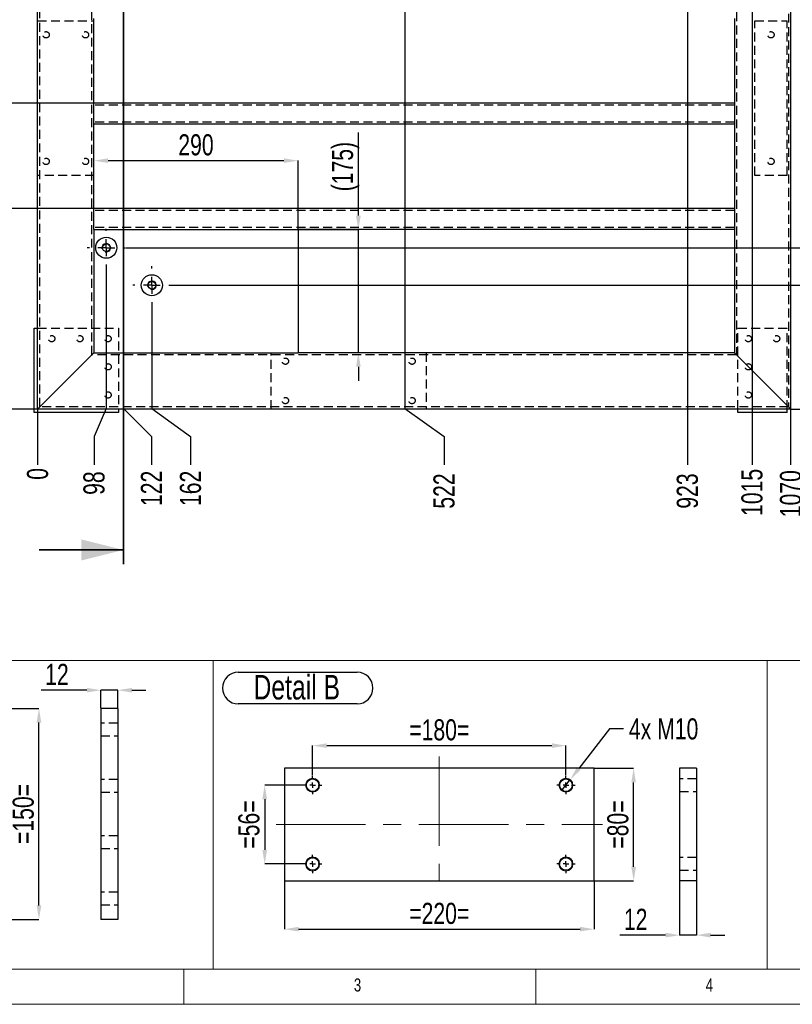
# Model space of a CAD drawing. Header units: millimetres. Extents: x 5 to 589, y 5 to 415.
# Tile 2 of 18: x 74 to 183, y 5 to 145. Entities that reach past the tile are written whole.
import ezdxf

# ---------------------------------------------------------------- set-up
doc = ezdxf.new("R2010")
doc.units = ezdxf.units.MM
doc.header["$PDSIZE"] = -1
doc.linetypes.add('CENTERX2', pattern=[20.32, 12.7, -2.54, 2.54, -2.54])
doc.linetypes.add('HIDDEN', pattern=[1.905, 1.27, -0.635])
for name, color, linetype in [('COTES', 1, 'Continuous'), ('NOTES', 6, 'Continuous'), ('TRAIT-FINS', 9, 'Continuous'), ('TRAIT-MIXTES', 3, 'CENTERX2'), ('TRAIT-TIRET', 2, 'HIDDEN')]:
    doc.layers.add(name, color=color, linetype=linetype)
doc.layers.add('TRAIT-FORT', color=4, linetype='Continuous', lineweight=25)
doc.styles.add('SLDTEXTSTYLE0', font='TXT', dxfattribs={"width": 0.75})
doc.dimstyles.new('SLDDIMSTYLE0', dxfattribs={"dimtxt": 3, "dimasz": 0.333333, "dimexe": 0, "dimexo": 0.0625, "dimgap": 0.75, "dimtad": 0, "dimtih": 1, "dimtoh": 1, "dimdec": 0, "dimlfac": 10, "dimrnd": 1e-09, "dimdsep": 46, "dimtxsty": 'SLDTEXTSTYLE0', "dimblk1": 'ORIGIN', "dimblk2": 'ORIGIN', "dimsah": 1, "dimcen": 0.09, "dimadec": 0, "dimazin": 2, "dimtfac": 1, "dimtdec": 0, "dimtofl": 0, "dimtmove": 0, "dimatfit": 3, "dimldrblk": 'ORIGIN', "dimfxl": 1, "dimfrac": 2, "dimtolj": 1, "dimtzin": 12, "dimarcsym": 0})
doc.dimstyles.new('SLDDIMSTYLE1', dxfattribs={"dimtxt": 3, "dimasz": 2, "dimexe": 0, "dimexo": 0.0625, "dimgap": 0.75, "dimtad": 0, "dimtih": 1, "dimtoh": 1, "dimdec": 0, "dimlfac": 10, "dimrnd": 1e-09, "dimzin": 12, "dimdsep": 46, "dimtxsty": 'SLDTEXTSTYLE0', "dimsah": 1, "dimcen": 0.09, "dimadec": 0, "dimazin": 3, "dimtfac": 1, "dimtdec": 0, "dimtofl": 0, "dimtmove": 0, "dimatfit": 3, "dimfxl": 1, "dimfrac": 2, "dimtolj": 1, "dimtzin": 12, "dimarcsym": 0})
doc.dimstyles.new('SLDDIMSTYLE2', dxfattribs={"dimtxt": 3, "dimasz": 2, "dimexe": 0, "dimexo": 0.0625, "dimgap": 0.75, "dimtad": 1, "dimdec": 0, "dimlfac": 10, "dimrnd": 1e-09, "dimzin": 12, "dimdsep": 46, "dimtxsty": 'SLDTEXTSTYLE0', "dimsah": 1, "dimcen": 0.09, "dimadec": 0, "dimazin": 3, "dimtfac": 1, "dimtdec": 0, "dimtofl": 0, "dimtmove": 0, "dimatfit": 3, "dimfxl": 1, "dimfrac": 2, "dimtolj": 1, "dimtzin": 12, "dimarcsym": 0})
doc.dimstyles.new('SLDDIMSTYLE3', dxfattribs={"dimtxt": 3, "dimasz": 2, "dimexe": 0, "dimexo": 0.0625, "dimgap": 0.75, "dimtad": 1, "dimdec": 0, "dimlfac": 10, "dimrnd": 1e-09, "dimzin": 12, "dimdsep": 46, "dimtxsty": 'SLDTEXTSTYLE0', "dimsah": 1, "dimcen": 0.09, "dimadec": 0, "dimazin": 3, "dimtfac": 1, "dimtdec": 0, "dimtmove": 0, "dimatfit": 0, "dimfxl": 1, "dimfrac": 2, "dimtolj": 1, "dimtzin": 12, "dimarcsym": 0})
doc.dimstyles.new('SLDDIMSTYLE4', dxfattribs={"dimtxt": 3, "dimasz": 2, "dimexe": 0, "dimexo": 0.0625, "dimgap": 0.75, "dimtad": 0, "dimtih": 1, "dimtoh": 1, "dimdec": 0, "dimlfac": 5, "dimrnd": 1e-09, "dimzin": 12, "dimdsep": 46, "dimtxsty": 'SLDTEXTSTYLE0', "dimblk1": 'NONE', "dimsah": 1, "dimcen": 0, "dimadec": 0, "dimazin": 3, "dimtfac": 1, "dimtdec": 0, "dimtmove": 0, "dimatfit": 3, "dimldrblk": 'NONE', "dimfxl": 1, "dimfrac": 2, "dimtolj": 1, "dimtzin": 12, "dimarcsym": 0})
doc.dimstyles.new('SLDDIMSTYLE5', dxfattribs={"dimtxt": 3, "dimasz": 2, "dimexe": 0, "dimexo": 0.0625, "dimgap": 0.75, "dimtad": 1, "dimdec": 0, "dimlfac": 5, "dimrnd": 1e-09, "dimzin": 12, "dimdsep": 46, "dimtxsty": 'SLDTEXTSTYLE0', "dimsah": 1, "dimcen": 0.09, "dimadec": 0, "dimazin": 3, "dimtfac": 1, "dimtdec": 0, "dimtofl": 0, "dimtmove": 0, "dimatfit": 3, "dimfxl": 1, "dimfrac": 2, "dimtolj": 1, "dimtzin": 12, "dimarcsym": 0})
doc.dimstyles.new('SLDDIMSTYLE6', dxfattribs={"dimtxt": 3, "dimasz": 2, "dimexe": 0, "dimexo": 0.0625, "dimgap": 0.75, "dimtad": 1, "dimdec": 0, "dimlfac": 5, "dimrnd": 1e-09, "dimzin": 12, "dimdsep": 46, "dimtxsty": 'SLDTEXTSTYLE0', "dimsah": 1, "dimcen": 0.09, "dimadec": 0, "dimazin": 3, "dimtfac": 1, "dimtdec": 0, "dimtmove": 0, "dimatfit": 0, "dimfxl": 1, "dimfrac": 2, "dimtolj": 1, "dimtzin": 12, "dimarcsym": 0})

# ---------------------------------------------------------------- blocks, each defined once
blk = doc.blocks.new('_D_7')
at = {"layer": 'COTES', "color": 0, "lineweight": -2, "transparency": 16777216}
blk.add_line((88.74, 112.55), (192.19, 112.55), dxfattribs=at)
at = {"layer": 'Defpoints', "color": 0, "transparency": 16777216}
for p in [(183.23, 376.62), (88.68, 112.55), (192.19, 112.55)]:
    blk.add_point(p, dxfattribs=at)
at = {"layer": 'COTES', "color": 0, "transparency": 16777216, "insert": (196.69, 112.55), "char_height": 3, "attachment_point": 5, "style": 'SLDTEXTSTYLE0'}
blk.add_mtext('\\A1;2641', dxfattribs=at)
blk = doc.blocks.new('_D_8')
at = {"layer": 'COTES', "color": 0, "lineweight": -2, "transparency": 16777216}
blk.add_line((95.22, 107.22), (192.19, 107.22), dxfattribs=at)
at = {"layer": 'Defpoints', "color": 0, "transparency": 16777216}
for p in [(183.23, 376.62), (95.16, 107.22), (192.19, 107.22)]:
    blk.add_point(p, dxfattribs=at)
at = {"layer": 'COTES', "color": 0, "transparency": 16777216, "insert": (197.06, 107.22), "char_height": 3, "attachment_point": 5, "style": 'SLDTEXTSTYLE0'}
blk.add_mtext('\\A1;2694', dxfattribs=at)
blk = doc.blocks.new('_D_9')
at = {"layer": 'COTES', "color": 0, "lineweight": -2, "transparency": 16777216}
blk.add_line((183.29, 89.62), (192.19, 89.62), dxfattribs=at)
at = {"layer": 'Defpoints', "color": 0, "transparency": 16777216}
for p in [(183.23, 376.62), (183.23, 89.62), (192.19, 89.62)]:
    blk.add_point(p, dxfattribs=at)
at = {"layer": 'COTES', "color": 0, "transparency": 16777216, "insert": (196.87, 89.62), "char_height": 3, "attachment_point": 5, "style": 'SLDTEXTSTYLE0'}
blk.add_mtext('\\A1;2870', dxfattribs=at)
blk = doc.blocks.new('_D_10')
at = {"layer": 'COTES', "color": 0, "lineweight": -2, "transparency": 16777216}
blk.add_line((76.23, 89.55), (76.23, 81.71), dxfattribs=at)
at = {"layer": 'Defpoints', "color": 0, "transparency": 16777216}
for p in [(76.23, 89.62), (76.23, 89.62), (76.23, 81.71)]:
    blk.add_point(p, dxfattribs=at)
at = {"layer": 'COTES', "color": 0, "transparency": 16777216, "insert": (76.23, 80.4), "char_height": 3, "attachment_point": 5, "rotation": 90, "style": 'SLDTEXTSTYLE0'}
blk.add_mtext('\\A1;0', dxfattribs=at)
blk = doc.blocks.new('_ORIGIN')
at = {"color": 0, "linetype": 'ByBlock', "lineweight": -2}
blk.add_line((0, 0), (-1, 0), dxfattribs=at)
blk.add_circle((0, 0), 0.5, dxfattribs=at)
blk = doc.blocks.new('_D_11')
at = {"layer": 'COTES', "color": 0, "lineweight": -2, "transparency": 16777216}
for p, q in [((85.98, 109.79), (85.98, 89.71)), ((85.98, 89.71), (84.25, 85.71)), ((84.25, 85.71), (84.25, 81.71))]:
    blk.add_line(p, q, dxfattribs=at)
at = {"layer": 'Defpoints', "color": 0, "transparency": 16777216}
for p in [(85.98, 109.85), (76.23, 89.62), (84.25, 81.71)]:
    blk.add_point(p, dxfattribs=at)
at = {"layer": 'COTES', "color": 0, "transparency": 16777216, "insert": (84.25, 79.09), "char_height": 3, "attachment_point": 5, "rotation": 90, "style": 'SLDTEXTSTYLE0'}
blk.add_mtext('\\A1;98', dxfattribs=at)
blk = doc.blocks.new('_D_12')
at = {"layer": 'COTES', "color": 0, "lineweight": -2, "transparency": 16777216}
for p, q in [((88.44, 276.76), (88.44, 89.71)), ((88.44, 89.71), (92.4, 85.71)), ((92.4, 85.71), (92.4, 81.71))]:
    blk.add_line(p, q, dxfattribs=at)
at = {"layer": 'Defpoints', "color": 0, "transparency": 16777216}
for p in [(88.44, 276.83), (76.23, 89.62), (92.4, 81.71)]:
    blk.add_point(p, dxfattribs=at)
at = {"layer": 'COTES', "color": 0, "transparency": 16777216, "insert": (92.4, 78.34), "char_height": 3, "attachment_point": 5, "rotation": 90, "style": 'SLDTEXTSTYLE0'}
blk.add_mtext('\\A1;122', dxfattribs=at)
blk = doc.blocks.new('_D_13')
at = {"layer": 'COTES', "color": 0, "lineweight": -2, "transparency": 16777216}
for p, q in [((92.46, 104.46), (92.46, 89.71)), ((92.46, 89.71), (97.96, 85.71)), ((97.96, 85.71), (97.96, 81.71))]:
    blk.add_line(p, q, dxfattribs=at)
at = {"layer": 'Defpoints', "color": 0, "transparency": 16777216}
for p in [(92.46, 104.52), (76.23, 89.62), (97.96, 81.71)]:
    blk.add_point(p, dxfattribs=at)
at = {"layer": 'COTES', "color": 0, "transparency": 16777216, "insert": (97.96, 78.34), "char_height": 3, "attachment_point": 5, "rotation": 90, "style": 'SLDTEXTSTYLE0'}
blk.add_mtext('\\A1;162', dxfattribs=at)
blk = doc.blocks.new('_D_14')
at = {"layer": 'COTES', "color": 0, "lineweight": -2, "transparency": 16777216}
for p, q in [((128.43, 353.92), (128.43, 89.71)), ((128.43, 89.71), (133.99, 85.71)), ((133.99, 85.71), (133.99, 81.71))]:
    blk.add_line(p, q, dxfattribs=at)
at = {"layer": 'Defpoints', "color": 0, "transparency": 16777216}
for p in [(128.43, 353.98), (76.23, 89.62), (133.99, 81.71)]:
    blk.add_point(p, dxfattribs=at)
at = {"layer": 'COTES', "color": 0, "transparency": 16777216, "insert": (133.99, 77.96), "char_height": 3, "attachment_point": 5, "rotation": 90, "style": 'SLDTEXTSTYLE0'}
blk.add_mtext('\\A1;522', dxfattribs=at)
blk = doc.blocks.new('_D_15')
at = {"layer": 'COTES', "color": 0, "lineweight": -2, "transparency": 16777216}
blk.add_line((168.57, 283.38), (168.57, 81.71), dxfattribs=at)
at = {"layer": 'Defpoints', "color": 0, "transparency": 16777216}
for p in [(168.57, 283.45), (76.23, 89.62), (168.57, 81.71)]:
    blk.add_point(p, dxfattribs=at)
at = {"layer": 'COTES', "color": 0, "transparency": 16777216, "insert": (168.57, 77.96), "char_height": 3, "attachment_point": 5, "rotation": 90, "style": 'SLDTEXTSTYLE0'}
blk.add_mtext('\\A1;923', dxfattribs=at)
blk = doc.blocks.new('_D_16')
at = {"layer": 'COTES', "color": 0, "lineweight": -2, "transparency": 16777216}
blk.add_line((177.75, 350.18), (177.75, 81.71), dxfattribs=at)
at = {"layer": 'Defpoints', "color": 0, "transparency": 16777216}
for p in [(177.75, 350.24), (76.23, 89.62), (177.75, 81.71)]:
    blk.add_point(p, dxfattribs=at)
at = {"layer": 'COTES', "color": 0, "transparency": 16777216, "insert": (177.75, 77.77), "char_height": 3, "attachment_point": 5, "rotation": 90, "style": 'SLDTEXTSTYLE0'}
blk.add_mtext('\\A1;1015', dxfattribs=at)
blk = doc.blocks.new('_D_17')
at = {"layer": 'COTES', "color": 0, "lineweight": -2, "transparency": 16777216}
blk.add_line((183.23, 89.55), (183.23, 81.71), dxfattribs=at)
at = {"layer": 'Defpoints', "color": 0, "transparency": 16777216}
for p in [(76.23, 89.62), (183.23, 89.62), (183.23, 81.71)]:
    blk.add_point(p, dxfattribs=at)
at = {"layer": 'COTES', "color": 0, "transparency": 16777216, "insert": (183.23, 77.59), "char_height": 3, "attachment_point": 5, "rotation": 90, "style": 'SLDTEXTSTYLE0'}
blk.add_mtext('\\A1;1070', dxfattribs=at)
blk = doc.blocks.new('_D_20')
at = {"layer": 'COTES', "color": 0, "lineweight": -2, "transparency": 16777216}
for p, q in [((76.17, 376.62), (53.73, 376.62)), ((53.73, 91.62), (53.73, 374.62)), ((76.17, 89.62), (53.73, 89.62))]:
    blk.add_line(p, q, dxfattribs=at)
at = {"layer": 'COTES', "color": 0, "transparency": 16777216}
for points in [[(53.4, 374.62), (54.06, 374.62), (53.73, 376.62)], [(53.4, 91.62), (54.06, 91.62), (53.73, 89.62)]]:
    blk.add_solid(points, dxfattribs=at)
at = {"layer": 'Defpoints', "color": 0, "transparency": 16777216}
for p in [(53.73, 376.62), (76.23, 376.62), (76.23, 89.62)]:
    blk.add_point(p, dxfattribs=at)
at = {"layer": 'COTES', "color": 0, "transparency": 16777216, "insert": (49.98, 233.12), "char_height": 3, "attachment_point": 2, "rotation": 90, "style": 'SLDTEXTSTYLE0'}
blk.add_mtext('\\A1;2870', dxfattribs=at)
blk = doc.blocks.new('_D_26')
at = {"layer": 'COTES', "color": 0, "lineweight": -2, "transparency": 16777216}
for p, q in [((84.17, 153.12), (66.65, 153.12)), ((66.65, 151.12), (66.65, 135.12)), ((84.17, 133.12), (66.65, 133.12))]:
    blk.add_line(p, q, dxfattribs=at)
at = {"layer": 'COTES', "color": 0, "transparency": 16777216}
for points in [[(66.31, 151.12), (66.98, 151.12), (66.65, 153.12)], [(66.31, 135.12), (66.98, 135.12), (66.65, 133.12)]]:
    blk.add_solid(points, dxfattribs=at)
at = {"layer": 'Defpoints', "color": 0, "transparency": 16777216}
for p in [(84.23, 153.12), (66.65, 133.12), (84.23, 133.12)]:
    blk.add_point(p, dxfattribs=at)
at = {"layer": 'COTES', "color": 0, "transparency": 16777216, "insert": (62.9, 143.12), "char_height": 3, "attachment_point": 2, "rotation": 90, "style": 'SLDTEXTSTYLE0'}
blk.add_mtext('\\A1;200', dxfattribs=at)
blk = doc.blocks.new('_D_27')
at = {"layer": 'COTES', "color": 0, "lineweight": -2, "transparency": 16777216}
for p, q in [((84.17, 133.12), (66.65, 133.12)), ((66.65, 131.12), (66.65, 120.12)), ((84.17, 118.12), (66.65, 118.12))]:
    blk.add_line(p, q, dxfattribs=at)
at = {"layer": 'COTES', "color": 0, "transparency": 16777216}
for points in [[(66.31, 131.12), (66.98, 131.12), (66.65, 133.12)], [(66.31, 120.12), (66.98, 120.12), (66.65, 118.12)]]:
    blk.add_solid(points, dxfattribs=at)
at = {"layer": 'Defpoints', "color": 0, "transparency": 16777216}
for p in [(84.23, 133.12), (66.65, 118.12), (84.23, 118.12)]:
    blk.add_point(p, dxfattribs=at)
at = {"layer": 'COTES', "color": 0, "transparency": 16777216, "insert": (62.9, 125.62), "char_height": 3, "attachment_point": 2, "rotation": 90, "style": 'SLDTEXTSTYLE0'}
blk.add_mtext('\\A1;150', dxfattribs=at)
blk = doc.blocks.new('_D_31')
at = {"layer": 'COTES', "color": 0, "lineweight": -2, "transparency": 16777216}
for p, q in [((121.8, 117.12), (121.8, 128.95)), ((113.29, 115.12), (121.8, 115.12)), ((121.8, 97.62), (121.8, 115.12)), ((131.37, 97.62), (121.8, 97.62)), ((121.8, 95.62), (121.8, 93.62))]:
    blk.add_line(p, q, dxfattribs=at)
at = {"layer": 'COTES', "color": 0, "transparency": 16777216}
for points in [[(121.47, 117.12), (122.14, 117.12), (121.8, 115.12)], [(121.47, 95.62), (122.14, 95.62), (121.8, 97.62)]]:
    blk.add_solid(points, dxfattribs=at)
at = {"layer": 'Defpoints', "color": 0, "transparency": 16777216}
for p in [(113.23, 115.12), (121.8, 97.62), (131.43, 97.62)]:
    blk.add_point(p, dxfattribs=at)
at = {"layer": 'COTES', "color": 0, "transparency": 16777216, "insert": (118.05, 124.08), "char_height": 3, "attachment_point": 2, "rotation": 90, "style": 'SLDTEXTSTYLE0'}
blk.add_mtext('\\A1;(175)', dxfattribs=at)
blk = doc.blocks.new('_D_32')
at = {"layer": 'COTES', "color": 0, "lineweight": -2, "transparency": 16777216}
for p, q in [((84.23, 118.18), (84.23, 124.93)), ((86.23, 124.93), (111.23, 124.93)), ((113.23, 115.18), (113.23, 124.93))]:
    blk.add_line(p, q, dxfattribs=at)
at = {"layer": 'COTES', "color": 0, "transparency": 16777216}
for points in [[(86.23, 125.26), (86.23, 124.6), (84.23, 124.93)], [(111.23, 125.26), (111.23, 124.6), (113.23, 124.93)]]:
    blk.add_solid(points, dxfattribs=at)
at = {"layer": 'Defpoints', "color": 0, "transparency": 16777216}
for p in [(113.23, 124.93), (84.23, 118.12), (113.23, 115.12)]:
    blk.add_point(p, dxfattribs=at)
at = {"layer": 'COTES', "color": 0, "transparency": 16777216, "insert": (98.73, 128.68), "char_height": 3, "attachment_point": 2, "style": 'SLDTEXTSTYLE0'}
blk.add_mtext('\\A1;290', dxfattribs=at)
blk = doc.blocks.new('SW_CENTERMARKSYMBOL_6')
at = {"layer": 'TRAIT-MIXTES', "color": 0}
for p, q in [((0, 2.4), (0, 2.7)), ((-2.4, 0), (-2.7, 0)), ((0, 0), (-1.2, 0)), ((0, 0), (0, 1.2)), ((0, 0), (0, -1.2)), ((0, 0), (1.2, 0)), ((2.4, 0), (2.7, 0)), ((0, -2.4), (0, -2.7))]:
    blk.add_line(p, q, dxfattribs=at)
blk = doc.blocks.new('SW_CENTERMARKSYMBOL_7')
at = {"layer": 'TRAIT-MIXTES', "color": 0}
for p, q in [((0, 2.4), (0, 2.7)), ((-2.4, 0), (-2.7, 0)), ((0, 0), (-1.2, 0)), ((0, 0), (0, 1.2)), ((0, 0), (0, -1.2)), ((0, 0), (1.2, 0)), ((2.4, 0), (2.7, 0)), ((0, -2.4), (0, -2.7))]:
    blk.add_line(p, q, dxfattribs=at)
blk = doc.blocks.new('_D_127')
at = {"layer": 'COTES', "color": 0, "lineweight": -2, "transparency": 16777216}
for p, q in [((69.36, 47.06), (76.42, 47.06)), ((76.42, 19.06), (76.42, 45.06)), ((69.36, 17.06), (76.42, 17.06))]:
    blk.add_line(p, q, dxfattribs=at)
at = {"layer": 'COTES', "color": 0, "transparency": 16777216}
for points in [[(76.08, 45.06), (76.75, 45.06), (76.42, 47.06)], [(76.08, 19.06), (76.75, 19.06), (76.42, 17.06)]]:
    blk.add_solid(points, dxfattribs=at)
at = {"layer": 'Defpoints', "color": 0, "transparency": 16777216}
for p in [(69.3, 47.06), (76.42, 47.06), (69.3, 17.06)]:
    blk.add_point(p, dxfattribs=at)
at = {"layer": 'COTES', "color": 0, "transparency": 16777216, "insert": (72.67, 32.06), "char_height": 3, "attachment_point": 2, "rotation": 90, "style": 'SLDTEXTSTYLE0'}
blk.add_mtext('\\A1;=150=', dxfattribs=at)
blk = doc.blocks.new('_D_130')
at = {"layer": 'COTES', "color": 0, "lineweight": -2, "transparency": 16777216}
for p, q in [((157.5, 44.15), (153.14, 38.52)), ((159.5, 44.15), (157.5, 44.15)), ((150.69, 35.36), (151.91, 36.94))]:
    blk.add_line(p, q, dxfattribs=at)
at = {"layer": 'COTES', "color": 0, "transparency": 16777216}
blk.add_solid([(152.87, 38.73), (153.4, 38.32), (151.91, 36.94)], dxfattribs=at)
at = {"layer": 'Defpoints', "color": 0, "transparency": 16777216}
for p in [(151.91, 36.94), (150.69, 35.36)]:
    blk.add_point(p, dxfattribs=at)
at = {"layer": 'COTES', "color": 0, "transparency": 16777216, "insert": (160.25, 45.65), "char_height": 3, "attachment_point": 1, "style": 'SLDTEXTSTYLE0'}
blk.add_mtext('\\A1;4x M10', dxfattribs=at)
blk = doc.blocks.new('_NONE')
blk = doc.blocks.new('_D_131')
at = {"layer": 'COTES', "color": 0, "lineweight": -2, "transparency": 16777216}
for p, q in [((115.3, 37.51), (115.3, 41.77)), ((117.3, 41.77), (149.3, 41.77)), ((151.3, 37.51), (151.3, 41.77))]:
    blk.add_line(p, q, dxfattribs=at)
at = {"layer": 'COTES', "color": 0, "transparency": 16777216}
for points in [[(117.3, 42.1), (117.3, 41.44), (115.3, 41.77)], [(149.3, 42.1), (149.3, 41.44), (151.3, 41.77)]]:
    blk.add_solid(points, dxfattribs=at)
at = {"layer": 'Defpoints', "color": 0, "transparency": 16777216}
for p in [(151.3, 41.77), (115.3, 37.45), (151.3, 37.45)]:
    blk.add_point(p, dxfattribs=at)
at = {"layer": 'COTES', "color": 0, "transparency": 16777216, "insert": (133.3, 45.52), "char_height": 3, "attachment_point": 2, "style": 'SLDTEXTSTYLE0'}
blk.add_mtext('\\A1;=180=', dxfattribs=at)
blk = doc.blocks.new('_D_132')
at = {"layer": 'COTES', "color": 0, "lineweight": -2, "transparency": 16777216}
for p, q in [((113.94, 36.15), (108.49, 36.15)), ((108.49, 34.15), (108.49, 26.95)), ((113.94, 24.95), (108.49, 24.95))]:
    blk.add_line(p, q, dxfattribs=at)
at = {"layer": 'COTES', "color": 0, "transparency": 16777216}
for points in [[(108.16, 34.15), (108.83, 34.15), (108.49, 36.15)], [(108.16, 26.95), (108.83, 26.95), (108.49, 24.95)]]:
    blk.add_solid(points, dxfattribs=at)
at = {"layer": 'Defpoints', "color": 0, "transparency": 16777216}
for p in [(114, 36.15), (108.49, 24.95), (114, 24.95)]:
    blk.add_point(p, dxfattribs=at)
at = {"layer": 'COTES', "color": 0, "transparency": 16777216, "insert": (104.74, 30.55), "char_height": 3, "attachment_point": 2, "rotation": 90, "style": 'SLDTEXTSTYLE0'}
blk.add_mtext('\\A1;=56=', dxfattribs=at)
blk = doc.blocks.new('_D_133')
at = {"layer": 'COTES', "color": 0, "lineweight": -2, "transparency": 16777216}
for p, q in [((155.36, 38.55), (160.92, 38.55)), ((160.92, 24.55), (160.92, 36.55)), ((155.36, 22.55), (160.92, 22.55))]:
    blk.add_line(p, q, dxfattribs=at)
at = {"layer": 'COTES', "color": 0, "transparency": 16777216}
for points in [[(160.59, 36.55), (161.25, 36.55), (160.92, 38.55)], [(160.59, 24.55), (161.25, 24.55), (160.92, 22.55)]]:
    blk.add_solid(points, dxfattribs=at)
at = {"layer": 'Defpoints', "color": 0, "transparency": 16777216}
for p in [(155.3, 38.55), (160.92, 38.55), (155.3, 22.55)]:
    blk.add_point(p, dxfattribs=at)
at = {"layer": 'COTES', "color": 0, "transparency": 16777216, "insert": (157.17, 30.55), "char_height": 3, "attachment_point": 2, "rotation": 90, "style": 'SLDTEXTSTYLE0'}
blk.add_mtext('\\A1;=80=', dxfattribs=at)
blk = doc.blocks.new('_D_134')
at = {"layer": 'COTES', "color": 0, "lineweight": -2, "transparency": 16777216}
for p, q in [((111.3, 22.49), (111.3, 15.68)), ((155.3, 22.49), (155.3, 15.68)), ((113.3, 15.68), (153.3, 15.68))]:
    blk.add_line(p, q, dxfattribs=at)
at = {"layer": 'COTES', "color": 0, "transparency": 16777216}
for points in [[(113.3, 16.01), (113.3, 15.35), (111.3, 15.68)], [(153.3, 16.01), (153.3, 15.35), (155.3, 15.68)]]:
    blk.add_solid(points, dxfattribs=at)
at = {"layer": 'Defpoints', "color": 0, "transparency": 16777216}
for p in [(111.3, 22.55), (155.3, 22.55), (155.3, 15.68)]:
    blk.add_point(p, dxfattribs=at)
at = {"layer": 'COTES', "color": 0, "transparency": 16777216, "insert": (133.3, 19.43), "char_height": 3, "attachment_point": 2, "style": 'SLDTEXTSTYLE0'}
blk.add_mtext('\\A1;=220=', dxfattribs=at)
blk = doc.blocks.new('SW_NOTE_47')
at = {"layer": 'NOTES', "color": 0}
for p, q in [((0, 4.88), (16.89, 4.88)), ((16.89, 0.38), (0, 0.38))]:
    blk.add_line(p, q, dxfattribs=at)
for centre, start, end in [((0, 2.63), 90, 270), ((16.89, 2.63), 270, 90)]:
    blk.add_arc(centre, 2.25, start, end, dxfattribs=at)
at = {"layer": 'NOTES', "color": 0, "insert": (8.31, 4.51), "char_height": 3.5, "attachment_point": 2, "style": 'SLDTEXTSTYLE0'}
blk.add_mtext('Detail B', dxfattribs=at)
blk = doc.blocks.new('SW_CENTERMARKSYMBOL_95')
at = {"layer": 'TRAIT-MIXTES', "color": 0}
for p, q in [((-0.8, 0), (-1.3, 0)), ((0, 0), (-0.4, 0)), ((0, 0.8), (0, 1.3)), ((0, 0), (0, 0.4)), ((0, 0), (0, -0.4)), ((0, 0), (0.4, 0)), ((0.8, 0), (1.3, 0)), ((0, -0.8), (0, -1.3))]:
    blk.add_line(p, q, dxfattribs=at)
blk = doc.blocks.new('SW_CENTERMARKSYMBOL_96')
at = {"layer": 'TRAIT-MIXTES', "color": 0}
for p, q in [((-0.8, 0), (-1.3, 0)), ((0, 0), (-0.4, 0)), ((0, 0.8), (0, 1.3)), ((0, 0), (0, 0.4)), ((0, 0), (0, -0.4)), ((0, 0), (0.4, 0)), ((0.8, 0), (1.3, 0)), ((0, -0.8), (0, -1.3))]:
    blk.add_line(p, q, dxfattribs=at)
blk = doc.blocks.new('SW_CENTERMARKSYMBOL_97')
at = {"layer": 'TRAIT-MIXTES', "color": 0}
for p, q in [((-0.8, 0), (-1.3, 0)), ((0, 0), (-0.4, 0)), ((0, 0.8), (0, 1.3)), ((0, 0), (0, 0.4)), ((0, 0), (0, -0.4)), ((0, 0), (0.4, 0)), ((0.8, 0), (1.3, 0)), ((0, -0.8), (0, -1.3))]:
    blk.add_line(p, q, dxfattribs=at)
blk = doc.blocks.new('SW_CENTERMARKSYMBOL_98')
at = {"layer": 'TRAIT-MIXTES', "color": 0}
for p, q in [((-0.8, 0), (-1.3, 0)), ((0, 0), (-0.4, 0)), ((0, 0.8), (0, 1.3)), ((0, 0), (0, 0.4)), ((0, 0), (0, -0.4)), ((0, 0), (0.4, 0)), ((0.8, 0), (1.3, 0)), ((0, -0.8), (0, -1.3))]:
    blk.add_line(p, q, dxfattribs=at)
blk = doc.blocks.new('_D_144')
at = {"layer": 'COTES', "color": 0, "lineweight": -2, "transparency": 16777216}
for p, q in [((83.22, 49.65), (76.72, 49.65)), ((85.22, 47.12), (85.22, 49.65)), ((87.62, 49.65), (85.22, 49.65)), ((87.62, 47.12), (87.62, 49.65)), ((89.62, 49.65), (91.62, 49.65))]:
    blk.add_line(p, q, dxfattribs=at)
at = {"layer": 'COTES', "color": 0, "transparency": 16777216}
for points in [[(83.22, 49.98), (83.22, 49.32), (85.22, 49.65)], [(89.62, 49.98), (89.62, 49.32), (87.62, 49.65)]]:
    blk.add_solid(points, dxfattribs=at)
at = {"layer": 'Defpoints', "color": 0, "transparency": 16777216}
for p in [(85.22, 49.65), (85.22, 47.06), (87.62, 47.06)]:
    blk.add_point(p, dxfattribs=at)
at = {"layer": 'COTES', "color": 0, "transparency": 16777216, "insert": (78.97, 53.4), "char_height": 3, "attachment_point": 2, "style": 'SLDTEXTSTYLE0'}
blk.add_mtext('\\A1;12', dxfattribs=at)
blk = doc.blocks.new('_D_145')
at = {"layer": 'COTES', "color": 0, "lineweight": -2, "transparency": 16777216}
for p, q in [((167.46, 22.49), (167.46, 14.83)), ((169.86, 22.49), (169.86, 14.83)), ((165.46, 14.83), (158.96, 14.83)), ((169.86, 14.83), (167.46, 14.83)), ((171.86, 14.83), (173.86, 14.83))]:
    blk.add_line(p, q, dxfattribs=at)
at = {"layer": 'COTES', "color": 0, "transparency": 16777216}
for points in [[(165.46, 15.17), (165.46, 14.5), (167.46, 14.83)], [(171.86, 15.17), (171.86, 14.5), (169.86, 14.83)]]:
    blk.add_solid(points, dxfattribs=at)
at = {"layer": 'Defpoints', "color": 0, "transparency": 16777216}
for p in [(167.46, 22.55), (169.86, 22.55), (167.46, 14.83)]:
    blk.add_point(p, dxfattribs=at)
at = {"layer": 'COTES', "color": 0, "transparency": 16777216, "insert": (161.21, 18.58), "char_height": 3, "attachment_point": 2, "style": 'SLDTEXTSTYLE0'}
blk.add_mtext('\\A1;12', dxfattribs=at)

msp = doc.modelspace()

# ---------------------------------------------------------------- linework, layer by layer
at = {"lineweight": 35}
for p, q in [((88.44, 393.35), (88.44, 67.59)), ((76.44, 69.59), (88.44, 69.59))]:
    msp.add_line(p, q, dxfattribs=at)
at = {"lineweight": 18}
for p, q in [((10, 53.87), (256.32, 53.87)), ((101.17, 53.87), (101.17, 10)), ((101.17, 10), (101.17, 53.87)), ((179.91, 53.87), (179.91, 10)), ((10, 10), (101.17, 10)), ((10, 10), (584, 10)), ((97, 10), (97, 5)), ((101.17, 10), (256.32, 10)), ((147, 5), (147, 10)), ((5, 5), (589, 5))]:
    msp.add_line(p, q, dxfattribs=at)
at = {"lineweight": 35}
msp.add_solid([(88.44, 69.59), (82.44, 71.09), (82.44, 68.09)], dxfattribs=at)
at = {"layer": 'TRAIT-FINS', "lineweight": 18}
for centre in [(115.3, 36.15), (151.3, 36.15), (115.3, 24.95), (151.3, 24.95)]:
    msp.add_circle(centre, 1, dxfattribs=at)
for centre in [(85.98, 112.55), (92.46, 107.22)]:
    msp.add_arc(centre, 0.635, 255, 195, dxfattribs=at)
at = {"layer": 'TRAIT-FORT', "lineweight": 25}
for p, q in [((76.23, 89.62), (76.23, 376.62)), ((183.23, 376.62), (183.23, 89.62)), ((84.23, 133.12), (84.23, 145.12)), ((175.23, 145.12), (175.23, 133.12)), ((175.23, 133.12), (84.23, 133.12)), ((84.23, 132.52), (84.23, 133.12)), ((175.23, 133.12), (175.23, 132.52)), ((84.23, 130.72), (84.23, 132.52)), ((175.23, 132.52), (175.23, 130.72)), ((84.23, 130.12), (84.23, 130.72)), ((175.23, 130.72), (175.23, 130.12)), ((175.23, 130.12), (84.23, 130.12)), ((84.23, 118.12), (84.23, 130.12)), ((175.23, 130.12), (175.23, 118.12)), ((175.23, 118.12), (84.23, 118.12)), ((84.23, 117.52), (84.23, 118.12)), ((175.23, 118.12), (175.23, 117.52)), ((84.23, 115.72), (84.23, 117.52)), ((175.23, 117.52), (175.23, 115.72)), ((84.23, 115.12), (84.23, 115.72)), ((84.23, 115.12), (113.23, 115.12)), ((84.23, 115.12), (84.23, 97.62)), ((175.23, 115.12), (113.23, 115.12)), ((113.23, 115.12), (113.23, 97.62)), ((175.23, 115.72), (175.23, 115.12)), ((175.23, 115.12), (175.23, 97.62)), ((75.73, 89.12), (75.73, 101.12)), ((75.73, 101.12), (76.23, 101.12)), ((83.63, 97.02), (76.83, 90.22)), ((84.23, 97.62), (113.23, 97.62)), ((175.23, 97.62), (113.23, 97.62)), ((175.83, 97.02), (182.63, 90.22)), ((183.23, 89.62), (76.23, 89.62)), ((87.73, 89.62), (87.73, 89.12)), ((175.73, 89.12), (175.73, 89.62)), ((182.73, 89.12), (182.73, 89.62)), ((87.73, 89.12), (75.73, 89.12)), ((182.73, 89.12), (175.73, 89.12)), ((85.22, 47.06), (85.22, 17.06)), ((87.62, 47.06), (85.22, 47.06)), ((87.62, 47.06), (87.62, 17.06)), ((111.3, 38.55), (111.3, 22.55)), ((155.3, 38.55), (111.3, 38.55)), ((155.3, 22.55), (155.3, 38.55)), ((169.86, 38.55), (167.46, 38.55)), ((167.46, 38.55), (167.46, 22.55)), ((169.86, 38.55), (169.86, 22.55)), ((111.3, 22.55), (155.3, 22.55)), ((169.86, 22.55), (167.46, 22.55)), ((87.62, 17.06), (85.22, 17.06))]:
    msp.add_line(p, q, dxfattribs=at)
at = {"layer": 'TRAIT-FORT', "lineweight": 25, "flags": 128}
for points in [[(84.23, 97.62), (84.22, 97.61), (84.19, 97.58), (84.15, 97.54), (84.09, 97.48), (84.01, 97.4), (83.93, 97.32), (83.83, 97.22), (83.73, 97.12), (83.63, 97.02)], [(84.23, 97.62), (84.22, 97.61), (84.19, 97.58), (84.15, 97.54), (84.09, 97.48), (84.01, 97.4), (83.93, 97.32), (83.83, 97.22), (83.73, 97.12), (83.63, 97.02)], [(175.23, 97.62), (175.24, 97.61), (175.27, 97.58), (175.31, 97.54), (175.37, 97.48), (175.44, 97.4), (175.53, 97.32), (175.62, 97.22), (175.72, 97.12), (175.83, 97.02)], [(175.83, 97.02), (175.72, 97.12), (175.62, 97.22), (175.53, 97.32), (175.44, 97.4), (175.37, 97.48), (175.31, 97.54), (175.27, 97.58), (175.24, 97.61), (175.23, 97.62)], [(76.83, 90.22), (76.72, 90.11), (76.62, 90.01), (76.53, 89.92), (76.44, 89.83), (76.37, 89.76), (76.31, 89.7), (76.27, 89.65), (76.24, 89.63), (76.23, 89.62)], [(76.83, 90.22), (76.72, 90.11), (76.62, 90.01), (76.53, 89.92), (76.44, 89.83), (76.37, 89.76), (76.31, 89.7), (76.27, 89.65), (76.24, 89.63), (76.23, 89.62)], [(182.63, 90.22), (182.73, 90.11), (182.83, 90.01), (182.93, 89.92), (183.01, 89.83), (183.09, 89.76), (183.15, 89.7), (183.19, 89.65), (183.22, 89.63), (183.23, 89.62)], [(183.23, 89.62), (183.22, 89.63), (183.19, 89.65), (183.15, 89.7), (183.09, 89.76), (183.01, 89.83), (182.93, 89.92), (182.83, 90.01), (182.73, 90.11), (182.63, 90.22)]]:
    msp.add_lwpolyline(points, dxfattribs=at)
at = {"layer": 'TRAIT-FORT', "lineweight": 25}
for centre, radius in [((85.98, 112.55), 1.5), ((85.98, 112.55), 0.536), ((92.46, 107.22), 1.5), ((92.46, 107.22), 0.536), ((115.3, 36.15), 0.9), ((151.3, 36.15), 0.9), ((115.3, 24.95), 0.9), ((151.3, 24.95), 0.9)]:
    msp.add_circle(centre, radius, dxfattribs=at)
at = {"layer": 'TRAIT-MIXTES', "lineweight": 18}
for p, q in [((133.3, 40.22), (133.3, 20.59)), ((110.1, 30.55), (156.48, 30.55))]:
    msp.add_line(p, q, dxfattribs=at)
at = {"layer": 'TRAIT-TIRET'}
for p, q in [((76.53, 89.92), (76.53, 376.32)), ((182.93, 376.32), (182.93, 89.92)), ((83.93, 97.32), (83.93, 368.92)), ((175.53, 368.92), (175.53, 97.32)), ((76.23, 144.82), (84.23, 144.82)), ((178.13, 122.82), (178.13, 144.82)), ((178.13, 144.82), (182.73, 144.82)), ((182.73, 122.82), (182.73, 144.82)), ((175.23, 132.82), (84.23, 132.82)), ((175.23, 130.42), (84.23, 130.42)), ((84.23, 122.82), (76.23, 122.82)), ((182.73, 122.82), (178.13, 122.82)), ((175.23, 117.82), (84.23, 117.82)), ((175.23, 115.42), (84.23, 115.42)), ((76.23, 101.12), (87.73, 101.12)), ((87.73, 101.12), (87.73, 89.62)), ((175.73, 89.62), (175.73, 101.12)), ((175.73, 101.12), (182.73, 101.12)), ((182.73, 89.62), (182.73, 101.12)), ((175.53, 97.32), (83.93, 97.32)), ((109.43, 89.62), (109.43, 97.62)), ((131.43, 97.62), (131.43, 89.62)), ((182.93, 89.92), (76.53, 89.92)), ((87.62, 44.96), (85.22, 44.96)), ((85.22, 43.16), (87.62, 43.16)), ((87.62, 36.96), (85.22, 36.96)), ((169.86, 37.05), (167.46, 37.05)), ((85.22, 35.16), (87.62, 35.16)), ((167.46, 35.25), (169.86, 35.25)), ((87.62, 28.96), (85.22, 28.96)), ((85.22, 27.16), (87.62, 27.16)), ((169.86, 25.85), (167.46, 25.85)), ((167.46, 24.05), (169.86, 24.05)), ((87.62, 20.96), (85.22, 20.96)), ((85.22, 19.16), (87.62, 19.16))]:
    msp.add_line(p, q, dxfattribs=at)
for centre in [(77.43, 142.82), (83.03, 142.82), (180.43, 142.82), (77.43, 124.82), (83.03, 124.82), (180.43, 124.82), (78.23, 99.62), (82.23, 99.62), (86.23, 99.62), (177.23, 99.62), (181.23, 99.62), (111.43, 96.42), (129.43, 96.42), (86.23, 95.62), (177.23, 95.62), (86.23, 91.62), (111.43, 90.82), (129.43, 90.82), (177.23, 91.62)]:
    msp.add_circle(centre, 0.45, dxfattribs=at)

# ---------------------------------------------------------------- block references
at = {"layer": 'NOTES'}
msp.add_blockref('SW_NOTE_47', (104.74, 47.32), dxfattribs=at)
at = {"layer": 'TRAIT-MIXTES'}
for name, p in [('SW_CENTERMARKSYMBOL_7', (85.98, 112.55)), ('SW_CENTERMARKSYMBOL_6', (92.46, 107.22)), ('SW_CENTERMARKSYMBOL_97', (115.3, 36.15)), ('SW_CENTERMARKSYMBOL_95', (151.3, 36.15)), ('SW_CENTERMARKSYMBOL_98', (115.3, 24.95)), ('SW_CENTERMARKSYMBOL_96', (151.3, 24.95))]:
    msp.add_blockref(name, p, dxfattribs=at)

# ---------------------------------------------------------------- texts
at = {"layer": 'NOTES', "char_height": 1.85, "attachment_point": 1, "style": 'SLDTEXTSTYLE0'}
for s, insert in [('3', (121.17, 8.67)), ('4', (171.17, 8.67))]:
    msp.add_mtext(s, dxfattribs=dict(at, insert=insert))

# ---------------------------------------------------------------- dimensions: what is measured, and where the dimension line sits
at = {"layer": 'COTES'}
for base, p1, p2, picture, middle in [((53.73, 376.62), (76.23, 89.62), (76.23, 376.62), '_D_20', (53.73, 233.12)), ((66.65, 133.12), (84.23, 153.12), (84.23, 133.12), '_D_26', (66.65, 143.12)), ((66.65, 118.12), (84.23, 133.12), (84.23, 118.12), '_D_27', (66.65, 125.62))]:
    dim = msp.add_linear_dim(base=base, p1=p1, p2=p2, angle=90, dimstyle='SLDDIMSTYLE2', dxfattribs=at)
    dim.commit()
    dim.dimension.update_dxf_attribs({"geometry": picture, "text_midpoint": middle, "dimtype": 160})
for feature_location, offset, dtype, origin, dimstyle, picture, middle in [((88.68, 112.55), (103.51, 0), 0, (183.23, 376.62), 'SLDDIMSTYLE1', '_D_7', (196.69, 112.55)), ((95.16, 107.22), (97.03, 0), 0, (183.23, 376.62), 'SLDDIMSTYLE1', '_D_8', (197.06, 107.22)), ((183.23, 89.62), (8.96, 0), 0, (183.23, 376.62), 'SLDDIMSTYLE1', '_D_9', (196.87, 89.62)), ((128.43, 353.98), (5.57, -272.27), 1, (76.23, 89.62), 'SLDDIMSTYLE1', '_D_14', (133.99, 77.96)), ((177.75, 350.24), (0, -268.53), 1, (76.23, 89.62), 'SLDDIMSTYLE1', '_D_16', (177.75, 77.77)), ((168.57, 283.45), (0, -201.74), 1, (76.23, 89.62), 'SLDDIMSTYLE1', '_D_15', (168.57, 77.96)), ((88.44, 276.83), (3.96, -195.12), 1, (76.23, 89.62), 'SLDDIMSTYLE1', '_D_12', (92.4, 78.34)), ((85.9813, 109.8533), (-1.7305, -28.143), 1, (76.229, 89.6174), 'SLDDIMSTYLE1', '_D_11', (84.2508, 79.0853)), ((92.46, 104.52), (5.51, -22.81), 1, (76.23, 89.62), 'SLDDIMSTYLE1', '_D_13', (97.96, 78.34)), ((76.22904517, 89.61736381), (0, -7.90711032), 1, (76.22904517, 89.61736381), 'SLDDIMSTYLE0', '_D_10', (76.22904517, 80.3977535)), ((183.23, 89.62), (0, -7.91), 1, (76.23, 89.62), 'SLDDIMSTYLE1', '_D_17', (183.23, 77.59))]:
    dim = msp.add_ordinate_dim(feature_location=feature_location, offset=offset, dtype=dtype, origin=origin, dimstyle=dimstyle, dxfattribs=at)
    dim.commit()
    dim.dimension.update_dxf_attribs({"geometry": picture, "text_midpoint": middle})
for base, p1, p2, angle, text, dimstyle, picture, middle in [((121.8, 97.62), (113.23, 115.12), (131.43, 97.62), 90, '(<>)', 'SLDDIMSTYLE3', '_D_31', (121.8, 124.08)), ((76.42, 47.06), (69.3, 17.06), (69.3, 47.06), 90, '=<>=', 'SLDDIMSTYLE5', '_D_127', (76.42, 32.06)), ((160.92, 38.55), (155.3, 22.55), (155.3, 38.55), 90, '=<>=', 'SLDDIMSTYLE5', '_D_133', (160.92, 30.55)), ((108.49, 24.95), (114, 36.15), (114, 24.95), 90, '=<>=', 'SLDDIMSTYLE5', '_D_132', (108.49, 30.55)), ((155.3, 15.68), (111.3, 22.55), (155.3, 22.55), 0, '=<>=', 'SLDDIMSTYLE5', '_D_134', (133.3, 15.68))]:
    dim = msp.add_linear_dim(base=base, p1=p1, p2=p2, angle=angle, text=text, dimstyle=dimstyle, dxfattribs=at)
    dim.commit()
    dim.dimension.update_dxf_attribs({"geometry": picture, "text_midpoint": middle, "dimtype": 160})
for base, p1, p2, dimstyle, picture, middle in [((113.23, 124.93), (84.23, 118.12), (113.23, 115.12), 'SLDDIMSTYLE2', '_D_32', (98.73, 124.93)), ((85.22, 49.65), (87.62, 47.06), (85.22, 47.06), 'SLDDIMSTYLE6', '_D_144', (78.97, 49.65)), ((167.46, 14.83), (169.86, 22.55), (167.46, 22.55), 'SLDDIMSTYLE6', '_D_145', (161.21, 14.83))]:
    dim = msp.add_linear_dim(base=base, p1=p1, p2=p2, dimstyle=dimstyle, dxfattribs=at)
    dim.commit()
    dim.dimension.update_dxf_attribs({"geometry": picture, "text_midpoint": middle, "dimtype": 160})
dim = msp.add_linear_dim(base=(151.3, 41.77), p1=(115.3, 37.45), p2=(151.3, 37.45), text='=<>=', dimstyle='SLDDIMSTYLE5', dxfattribs=at)
dim.commit()
dim.dimension.update_dxf_attribs({"geometry": '_D_131', "text_midpoint": (133.3, 41.77), "dimtype": 160})
dim = msp.add_diameter_dim_2p(p1=(150.69, 35.36), p2=(151.91, 36.94), text='4x M<>', dimstyle='SLDDIMSTYLE4', override={"dimpost": '<>'}, dxfattribs=at)
dim.commit()
dim.dimension.update_dxf_attribs({"geometry": '_D_130', "text_midpoint": (166.06, 44.15), "dimtype": 163})

doc.saveas('drawing.dxf')
